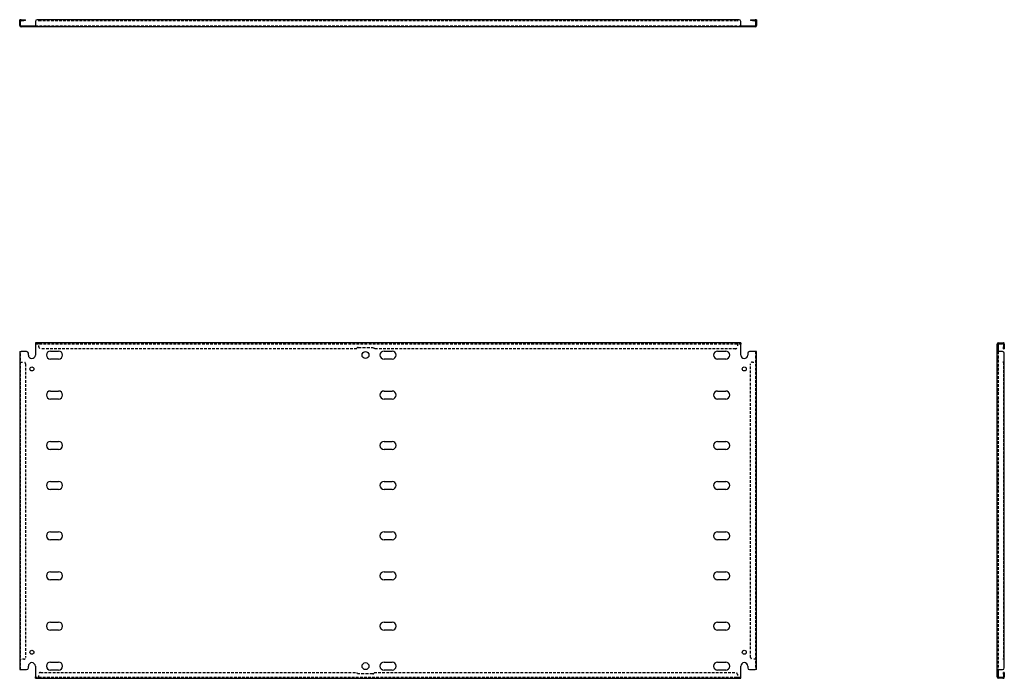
# Model space of a CAD drawing. Header units: inches. Extents: x 14 to 367, y 25 to 168.
# Tile 1 of 2: x 14 to 85, y 25 to 72. Entities that reach past the tile are written whole.
import ezdxf

# ---------------------------------------------------------------- set-up
doc = ezdxf.new("R2010")
doc.units = ezdxf.units.IN
doc.header["$MEASUREMENT"] = 0
doc.linetypes.add('DASHED_SPACE', pattern=[0.2067, 0.1654, -0.0413])
doc.layers.add('Hidden Edges(ANSI)', color=7, linetype='DASHED_SPACE', lineweight=25)
doc.layers.add('Visible Edges(ANSI)', color=7, linetype='Continuous', lineweight=25)

msp = doc.modelspace()

# ---------------------------------------------------------------- linework, layer by layer
at = {"layer": 'Hidden Edges(ANSI)', "ltscale": 0.129419}
for p, q in [((14.551, 72.26), (14.483, 72.26)), ((38.733, 72.359), (38.733, 72.291)), ((39.983, 72.291), (39.983, 72.359)), ((67.415, 72.26), (67.483, 72.26)), ((15.213, 71.847), (15.213, 71.915)), ((15.503, 71.847), (15.503, 71.915)), ((16.402, 71.847), (16.402, 71.915)), ((17.564, 71.847), (17.564, 71.915)), ((39.108, 71.847), (39.108, 71.915)), ((39.608, 71.847), (39.608, 71.915)), ((40.402, 71.847), (40.402, 71.915)), ((41.564, 71.847), (41.564, 71.915)), ((64.402, 71.847), (64.402, 71.915)), ((65.564, 71.847), (65.564, 71.915)), ((66.463, 71.915), (66.463, 71.847)), ((66.753, 71.915), (66.753, 71.847)), ((15.857, 49.043), (15.857, 49.111)), ((15.858, 49.043), (15.858, 49.111)), ((66.108, 49.043), (66.108, 49.111)), ((66.108, 49.043), (66.108, 49.111)), ((85.214, 49.043), (85.214, 49.111)), ((84.802, 48.526), (84.87, 48.526)), ((85.314, 48.786), (85.246, 48.786)), ((14.551, 47.736), (14.483, 47.736)), ((14.551, 47.736), (14.483, 47.736)), ((67.415, 47.736), (67.483, 47.736)), ((67.415, 47.736), (67.483, 47.736)), ((84.87, 47.986), (84.802, 47.986)), ((84.802, 47.946), (84.87, 47.946)), ((84.87, 47.381), (84.802, 47.381)), ((84.87, 47.091), (84.802, 47.091)), ((84.802, 45.651), (84.87, 45.651)), ((84.802, 45.071), (84.87, 45.071)), ((84.802, 42.026), (84.87, 42.026)), ((84.802, 41.446), (84.87, 41.446)), ((84.802, 39.151), (84.87, 39.151)), ((84.802, 38.571), (84.87, 38.571)), ((84.802, 35.526), (84.87, 35.526)), ((84.802, 34.946), (84.87, 34.946)), ((84.802, 32.651), (84.87, 32.651)), ((84.802, 32.071), (84.87, 32.071)), ((84.802, 29.026), (84.87, 29.026)), ((84.802, 28.446), (84.87, 28.446)), ((84.802, 27.006), (84.87, 27.006)), ((14.551, 26.361), (14.483, 26.361)), ((14.551, 26.36), (14.483, 26.36)), ((67.415, 26.361), (67.483, 26.361)), ((67.415, 26.36), (67.483, 26.36)), ((84.802, 26.716), (84.87, 26.716)), ((84.802, 26.151), (84.87, 26.151)), ((84.802, 26.111), (84.87, 26.111)), ((84.802, 25.571), (84.87, 25.571)), ((15.857, 25.054), (15.857, 24.986)), ((15.858, 25.054), (15.858, 24.986)), ((66.108, 25.054), (66.108, 24.986)), ((66.108, 25.054), (66.108, 24.986)), ((85.214, 25.054), (85.214, 24.986)), ((85.314, 25.31), (85.246, 25.31))]:
    msp.add_line(p, q, dxfattribs=at)
at = {"layer": 'Hidden Edges(ANSI)', "ltscale": 1.163186}
msp.add_line((15.858, 72.291), (66.108, 72.291), dxfattribs=at)
at = {"layer": 'Hidden Edges(ANSI)', "ltscale": 1.163625}
for p, q in [((15.608, 71.915), (66.358, 71.915)), ((15.608, 49.043), (66.358, 49.043)), ((66.358, 25.054), (15.608, 25.054))]:
    msp.add_line(p, q, dxfattribs=at)
at = {"layer": 'Hidden Edges(ANSI)', "ltscale": 0.092649}
for p, q in [((15.858, 49.043), (15.858, 49.012)), ((66.108, 49.043), (66.108, 49.012)), ((14.551, 47.736), (14.582, 47.736)), ((67.415, 47.736), (67.384, 47.736)), ((14.551, 26.361), (14.582, 26.361)), ((67.415, 26.361), (67.384, 26.361)), ((15.858, 25.054), (15.858, 25.085)), ((66.108, 25.054), (66.108, 25.085))]:
    msp.add_line(p, q, dxfattribs=at)
at = {"layer": 'Hidden Edges(ANSI)', "ltscale": 0.369411}
for p, q in [((15.858, 48.818), (15.858, 49.012)), ((66.108, 49.012), (66.108, 48.818)), ((14.582, 47.736), (14.776, 47.736)), ((67.19, 47.736), (67.384, 47.736)), ((14.776, 26.361), (14.582, 26.361)), ((67.384, 26.361), (67.19, 26.361)), ((15.858, 25.085), (15.858, 25.279)), ((66.108, 25.279), (66.108, 25.085))]:
    msp.add_line(p, q, dxfattribs=at)
at = {"layer": 'Hidden Edges(ANSI)', "ltscale": 1.164922}
for p, q in [((14.551, 25.611), (14.551, 48.486)), ((67.415, 48.486), (67.415, 25.611)), ((84.87, 48.486), (84.87, 25.611))]:
    msp.add_line(p, q, dxfattribs=at)
at = {"layer": 'Hidden Edges(ANSI)', "ltscale": 1.158557}
for p, q in [((38.733, 48.693), (15.983, 48.693)), ((15.983, 25.404), (38.733, 25.404))]:
    msp.add_line(p, q, dxfattribs=at)
at = {"layer": 'Hidden Edges(ANSI)', "ltscale": 1.28568}
for p, q in [((38.826, 48.786), (39.889, 48.786)), ((39.889, 25.31), (38.826, 25.31))]:
    msp.add_line(p, q, dxfattribs=at)
at = {"layer": 'Hidden Edges(ANSI)', "ltscale": 1.164687}
for p, q in [((65.983, 48.693), (39.983, 48.693)), ((39.983, 25.404), (65.983, 25.404))]:
    msp.add_line(p, q, dxfattribs=at)
at = {"layer": 'Hidden Edges(ANSI)', "ltscale": 1.161378}
for p, q in [((14.901, 47.611), (14.901, 26.486)), ((67.065, 26.486), (67.065, 47.611))]:
    msp.add_line(p, q, dxfattribs=at)
at = {"layer": 'Hidden Edges(ANSI)', "ltscale": 1.161918}
msp.add_line((85.246, 47.736), (85.246, 26.361), dxfattribs=at)
at = {"layer": 'Hidden Edges(ANSI)', "ltscale": 0.236041}
for centre, start, end in [((14.582, 72.26), 108.24804, 180), ((67.384, 72.26), 0, 71.75196), ((85.215, 49.012), 18.24804, 90), ((85.215, 25.085), 270, 341.75196)]:
    msp.add_arc(centre, 0.099, start, end, dxfattribs=at)
at = {"layer": 'Hidden Edges(ANSI)', "ltscale": 0.373886}
for centre, start, end in [((15.983, 48.818), 180, 270), ((65.983, 48.818), 270, 0), ((14.776, 47.611), 0, 90), ((67.19, 47.611), 90, 180), ((14.776, 26.486), 270, 0), ((67.19, 26.486), 180, 270), ((15.983, 25.279), 90, 180), ((65.983, 25.279), 0, 90)]:
    msp.add_arc(centre, 0.125, start, end, dxfattribs=at)
at = {"layer": 'Hidden Edges(ANSI)', "ltscale": 0.279642}
for centre, start, end in [((38.826, 48.693), 90, 180), ((39.889, 48.693), 0, 90), ((38.826, 25.404), 180, 270), ((39.889, 25.404), 270, 0)]:
    msp.add_arc(centre, 0.0935, start, end, dxfattribs=at)
at = {"layer": 'Visible Edges(ANSI)'}
for p, q in [((14.483, 72.234), (14.483, 72.359)), ((14.551, 72.359), (14.483, 72.359)), ((14.551, 72.359), (14.551, 72.234)), ((14.582, 72.359), (14.776, 72.359)), ((14.582, 72.291), (14.776, 72.291)), ((14.776, 72.359), (14.901, 72.359)), ((14.901, 72.291), (14.776, 72.291)), ((14.901, 72.291), (14.901, 72.359)), ((15.857, 72.359), (15.733, 72.359)), ((15.857, 72.26), (15.857, 72.359)), ((15.858, 72.26), (15.857, 72.26)), ((66.108, 72.359), (15.858, 72.359)), ((15.858, 72.359), (15.858, 72.26)), ((15.858, 72.26), (15.858, 72.26)), ((66.108, 72.359), (66.108, 72.26)), ((66.108, 72.359), (66.108, 72.26)), ((66.233, 72.359), (66.108, 72.359)), ((66.108, 72.26), (66.108, 72.26)), ((66.108, 72.26), (66.108, 72.26)), ((67.065, 72.359), (67.19, 72.359)), ((67.065, 72.359), (67.065, 72.291)), ((67.19, 72.291), (67.065, 72.291)), ((67.19, 72.359), (67.384, 72.359)), ((67.19, 72.291), (67.384, 72.291)), ((67.415, 72.234), (67.415, 72.359)), ((67.483, 72.359), (67.415, 72.359)), ((67.483, 72.359), (67.483, 72.234)), ((14.483, 71.946), (14.483, 72.234)), ((14.551, 71.946), (14.551, 72.234)), ((14.582, 71.915), (14.983, 71.915)), ((14.983, 71.847), (14.582, 71.847)), ((14.983, 71.915), (15.108, 71.915)), ((15.108, 71.847), (14.983, 71.847)), ((15.108, 71.847), (15.108, 71.915)), ((15.108, 71.915), (15.608, 71.915)), ((15.608, 71.847), (15.108, 71.847)), ((15.608, 72.234), (15.608, 71.946)), ((15.608, 71.946), (15.608, 71.847)), ((66.358, 71.847), (15.608, 71.847)), ((66.358, 71.946), (66.358, 72.234)), ((66.358, 71.946), (66.358, 71.847)), ((66.358, 71.915), (66.858, 71.915)), ((66.858, 71.847), (66.358, 71.847)), ((66.858, 71.915), (66.983, 71.915)), ((66.858, 71.915), (66.858, 71.847)), ((66.983, 71.847), (66.858, 71.847)), ((66.983, 71.915), (67.384, 71.915)), ((67.384, 71.847), (66.983, 71.847)), ((67.415, 72.234), (67.415, 71.946)), ((67.483, 72.234), (67.483, 71.946)), ((66.358, 49.111), (15.608, 49.111)), ((15.608, 49.111), (15.608, 49.012)), ((15.608, 49.012), (15.608, 48.236)), ((66.358, 49.111), (66.358, 49.012)), ((66.358, 48.236), (66.358, 49.012)), ((84.802, 48.486), (84.802, 49.012)), ((84.87, 49.012), (84.87, 48.486)), ((84.901, 49.111), (85.189, 49.111)), ((84.901, 49.043), (85.189, 49.043)), ((85.189, 49.111), (85.314, 49.111)), ((85.314, 49.043), (85.189, 49.043)), ((85.246, 49.012), (85.246, 48.818)), ((85.314, 49.043), (85.314, 49.111)), ((85.314, 49.012), (85.314, 48.818)), ((14.483, 48.486), (14.582, 48.486)), ((14.483, 48.486), (14.483, 25.611)), ((14.983, 48.486), (14.582, 48.486)), ((15.108, 48.236), (15.108, 48.361)), ((16.692, 48.526), (17.274, 48.526)), ((40.692, 48.526), (41.274, 48.526)), ((64.692, 48.526), (65.274, 48.526)), ((66.858, 48.361), (66.858, 48.236)), ((67.384, 48.486), (66.983, 48.486)), ((67.483, 48.486), (67.384, 48.486)), ((67.483, 25.611), (67.483, 48.486)), ((84.802, 25.611), (84.802, 48.486)), ((84.901, 48.486), (84.802, 48.486)), ((85.189, 48.486), (84.901, 48.486)), ((85.246, 48.693), (85.246, 48.818)), ((85.246, 48.693), (85.314, 48.693)), ((85.314, 48.818), (85.314, 48.693)), ((85.314, 47.736), (85.314, 48.361)), ((17.274, 47.946), (16.692, 47.946)), ((41.274, 47.946), (40.692, 47.946)), ((65.274, 47.946), (64.692, 47.946)), ((85.214, 47.736), (85.214, 47.736)), ((85.214, 47.736), (85.314, 47.736)), ((85.215, 47.736), (85.214, 47.736)), ((85.314, 47.736), (85.215, 47.736)), ((85.314, 26.361), (85.314, 47.736)), ((16.692, 45.651), (17.274, 45.651)), ((40.692, 45.651), (41.274, 45.651)), ((64.692, 45.651), (65.274, 45.651)), ((17.274, 45.071), (16.692, 45.071)), ((41.274, 45.071), (40.692, 45.071)), ((65.274, 45.071), (64.692, 45.071)), ((16.692, 42.026), (17.274, 42.026)), ((40.692, 42.026), (41.274, 42.026)), ((64.692, 42.026), (65.274, 42.026)), ((17.274, 41.446), (16.692, 41.446)), ((41.274, 41.446), (40.692, 41.446)), ((65.274, 41.446), (64.692, 41.446)), ((16.692, 39.151), (17.274, 39.151)), ((40.692, 39.151), (41.274, 39.151)), ((64.692, 39.151), (65.274, 39.151)), ((17.274, 38.571), (16.692, 38.571)), ((41.274, 38.571), (40.692, 38.571)), ((65.274, 38.571), (64.692, 38.571)), ((16.692, 35.526), (17.274, 35.526)), ((40.692, 35.526), (41.274, 35.526)), ((64.692, 35.526), (65.274, 35.526)), ((17.274, 34.946), (16.692, 34.946)), ((41.274, 34.946), (40.692, 34.946)), ((65.274, 34.946), (64.692, 34.946)), ((16.692, 32.651), (17.274, 32.651)), ((40.692, 32.651), (41.274, 32.651)), ((64.692, 32.651), (65.274, 32.651)), ((17.274, 32.071), (16.692, 32.071)), ((41.274, 32.071), (40.692, 32.071)), ((65.274, 32.071), (64.692, 32.071)), ((16.692, 29.026), (17.274, 29.026)), ((17.274, 28.446), (16.692, 28.446)), ((40.692, 29.026), (41.274, 29.026)), ((41.274, 28.446), (40.692, 28.446)), ((64.692, 29.026), (65.274, 29.026)), ((65.274, 28.446), (64.692, 28.446)), ((85.214, 26.36), (85.214, 26.361)), ((85.214, 26.361), (85.215, 26.361)), ((85.314, 26.36), (85.214, 26.36)), ((85.314, 26.361), (85.215, 26.361)), ((85.314, 25.736), (85.314, 26.36)), ((14.483, 25.611), (14.582, 25.611)), ((14.582, 25.611), (14.983, 25.611)), ((15.108, 25.736), (15.108, 25.861)), ((15.608, 25.861), (15.608, 25.085)), ((16.692, 26.151), (17.274, 26.151)), ((17.274, 25.571), (16.692, 25.571)), ((40.692, 26.151), (41.274, 26.151)), ((41.274, 25.571), (40.692, 25.571)), ((64.692, 26.151), (65.274, 26.151)), ((65.274, 25.571), (64.692, 25.571)), ((66.358, 25.085), (66.358, 25.861)), ((66.858, 25.861), (66.858, 25.736)), ((66.983, 25.611), (67.384, 25.611)), ((67.483, 25.611), (67.384, 25.611)), ((84.901, 25.611), (84.802, 25.611)), ((84.802, 25.085), (84.802, 25.611)), ((84.87, 25.611), (84.87, 25.085)), ((84.901, 25.611), (85.189, 25.611)), ((15.608, 24.986), (15.608, 25.085)), ((15.608, 24.986), (66.358, 24.986)), ((66.358, 24.986), (66.358, 25.085)), ((85.189, 25.054), (84.901, 25.054)), ((85.189, 24.986), (84.901, 24.986)), ((85.189, 25.054), (85.314, 25.054)), ((85.314, 24.986), (85.189, 24.986)), ((85.246, 25.279), (85.246, 25.404)), ((85.314, 25.404), (85.246, 25.404)), ((85.246, 25.279), (85.246, 25.085)), ((85.314, 25.404), (85.314, 25.279)), ((85.314, 25.279), (85.314, 25.085)), ((85.314, 24.986), (85.314, 25.054))]:
    msp.add_line(p, q, dxfattribs=at)
for centre, radius in [((39.358, 48.236), 0.25), ((15.358, 47.236), 0.145), ((66.608, 47.236), 0.145), ((15.358, 26.861), 0.145), ((66.608, 26.861), 0.145), ((39.358, 25.861), 0.25)]:
    msp.add_circle(centre, radius, dxfattribs=at)
for centre, radius, start, end in [((14.582, 72.26), 0.099, 90, 108.24804), ((14.582, 72.26), 0.031, 90, 180), ((15.733, 72.234), 0.125, 90, 180), ((66.233, 72.234), 0.125, 0, 90), ((67.384, 72.26), 0.099, 71.75196, 90), ((67.384, 72.26), 0.031, 0, 90), ((14.582, 71.946), 0.099, 180, 270), ((14.582, 71.946), 0.031, 180, 270), ((67.384, 71.946), 0.099, 270, 0), ((67.384, 71.946), 0.031, 270, 0), ((84.901, 49.012), 0.099, 90, 180), ((84.901, 49.012), 0.031, 90, 180), ((85.215, 49.012), 0.031, 0, 90), ((85.215, 49.012), 0.099, 0, 18.24804), ((14.983, 48.361), 0.125, 0, 90), ((15.358, 48.236), 0.25, 180, 0), ((16.692, 48.236), 0.29, 90, 270), ((17.274, 48.236), 0.29, 270, 90), ((40.692, 48.236), 0.29, 90, 270), ((41.274, 48.236), 0.29, 270, 90), ((64.692, 48.236), 0.29, 90, 270), ((65.274, 48.236), 0.29, 270, 90), ((66.608, 48.236), 0.25, 180, 0), ((66.983, 48.361), 0.125, 90, 180), ((85.189, 48.361), 0.125, 0, 90), ((16.692, 45.361), 0.29, 90, 270), ((17.274, 45.361), 0.29, 270, 90), ((40.692, 45.361), 0.29, 90, 270), ((41.274, 45.361), 0.29, 270, 90), ((64.692, 45.361), 0.29, 90, 270), ((65.274, 45.361), 0.29, 270, 90), ((16.692, 41.736), 0.29, 90, 270), ((17.274, 41.736), 0.29, 270, 90), ((40.692, 41.736), 0.29, 90, 270), ((41.274, 41.736), 0.29, 270, 90), ((64.692, 41.736), 0.29, 90, 270), ((65.274, 41.736), 0.29, 270, 90), ((16.692, 38.861), 0.29, 90, 270), ((17.274, 38.861), 0.29, 270, 90), ((40.692, 38.861), 0.29, 90, 270), ((41.274, 38.861), 0.29, 270, 90), ((64.692, 38.861), 0.29, 90, 270), ((65.274, 38.861), 0.29, 270, 90), ((16.692, 35.236), 0.29, 90, 270), ((17.274, 35.236), 0.29, 270, 90), ((40.692, 35.236), 0.29, 90, 270), ((41.274, 35.236), 0.29, 270, 90), ((64.692, 35.236), 0.29, 90, 270), ((65.274, 35.236), 0.29, 270, 90), ((16.692, 32.361), 0.29, 90, 270), ((17.274, 32.361), 0.29, 270, 90), ((40.692, 32.361), 0.29, 90, 270), ((41.274, 32.361), 0.29, 270, 90), ((64.692, 32.361), 0.29, 90, 270), ((65.274, 32.361), 0.29, 270, 90), ((16.692, 28.736), 0.29, 90, 270), ((17.274, 28.736), 0.29, 270, 90), ((40.692, 28.736), 0.29, 90, 270), ((41.274, 28.736), 0.29, 270, 90), ((64.692, 28.736), 0.29, 90, 270), ((65.274, 28.736), 0.29, 270, 90), ((14.983, 25.736), 0.125, 270, 0), ((15.358, 25.861), 0.25, 0, 180), ((16.692, 25.861), 0.29, 90, 270), ((17.274, 25.861), 0.29, 270, 90), ((40.692, 25.861), 0.29, 90, 270), ((41.274, 25.861), 0.29, 270, 90), ((64.692, 25.861), 0.29, 90, 270), ((65.274, 25.861), 0.29, 270, 90), ((66.608, 25.861), 0.25, 0, 180), ((66.983, 25.736), 0.125, 180, 270), ((85.189, 25.736), 0.125, 270, 0), ((84.901, 25.085), 0.099, 180, 270), ((84.901, 25.085), 0.031, 180, 270), ((85.215, 25.085), 0.031, 270, 0), ((85.215, 25.085), 0.099, 341.75196, 0)]:
    msp.add_arc(centre, radius, start, end, dxfattribs=at)

doc.saveas('drawing.dxf')
